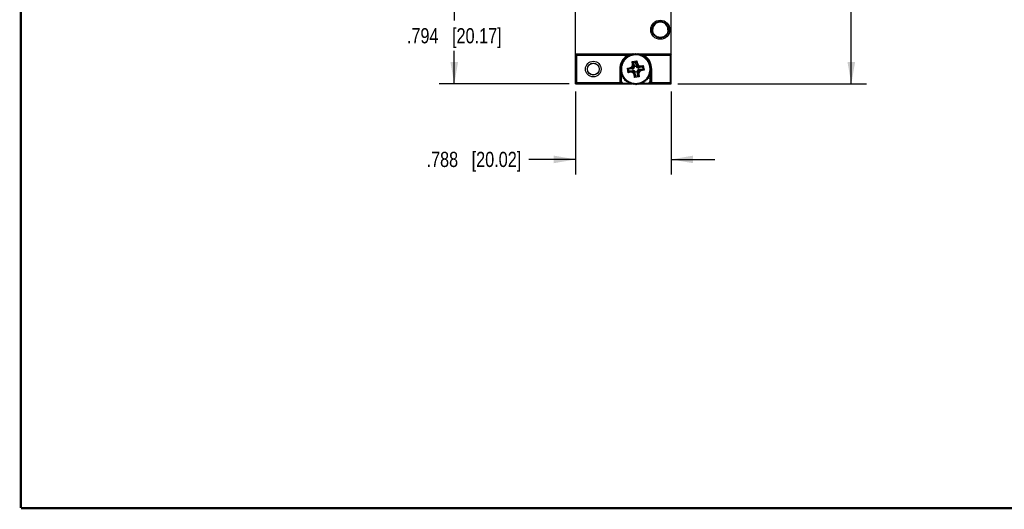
# Model space of a CAD drawing. Header units: inches. Extents: x 0.2 to 16.8, y 0.2 to 10.8.
# Tile 1 of 12: x 0.2 to 8.4, y 0.2 to 4.3. Entities that reach past the tile are written whole.
import ezdxf

# ---------------------------------------------------------------- set-up
doc = ezdxf.new("R2010")
doc.units = ezdxf.units.IN
doc.header["$LTSCALE"] = 0.935
doc.header["$MEASUREMENT"] = 0
doc.layers.get('0').update_dxf_attribs({"linetype": 'CONTINUOUS'})
doc.layers.add('DIMENSIONS', color=7, linetype='CONTINUOUS')
doc.styles.get("Standard").update_dxf_attribs({"font": 'txt', "width": 0.8})
doc.dimstyles.new('DIMSTYLE_1', dxfattribs={"dimtxt": 0.125, "dimasz": 0.18, "dimexe": 0.18, "dimexo": 0.0625, "dimgap": 0.09, "dimtad": 0, "dimtih": 1, "dimtoh": 1, "dimdec": 3, "dimzin": 4, "dimdsep": 46, "dimtxsty": 'STANDARD', "dimblk": '_FILLED', "dimblk1": '_FILLED', "dimblk2": '_FILLED', "dimcen": 0.09, "dimadec": 0, "dimazin": 0, "dimtp": 0.01, "dimtm": 0.01, "dimtfac": 1, "dimtdec": 3, "dimtofl": 0, "dimtmove": 0, "dimatfit": 3, "dimldrblk": '_FILLED', "dimfxl": 1, "dimtolj": 1, "dimtzin": 4, "dimarcsym": 0})

# ---------------------------------------------------------------- blocks, each defined once
blk = doc.blocks.new('_FILLED')
at = {"color": 0, "linetype": 'BYBLOCK'}
blk.add_solid([(0, 0), (-1, 0.174), (-1, -0.174)], dxfattribs=at)
blk = doc.blocks.new('*D0')
at = {"layer": 'DIMENSIONS', "color": 2, "linetype": 'CONTINUOUS'}
for p, q in [((5.6708, 8.8163), (7.2163, 8.8163)), ((7.0913, 8.8163), (7.0913, 6.4083)), ((7.0913, 3.7502), (7.0913, 6.1583)), ((5.6627, 3.7502), (7.2163, 3.7502))]:
    blk.add_line(p, q, dxfattribs=at)
at = {"layer": 'DIMENSIONS', "color": 2, "linetype": 'CONTINUOUS', "xscale": 0.18, "yscale": 0.18, "zscale": 0.18}
for p, rotation in [((7.0913, 8.8163), 90), ((7.0913, 3.7502), 270)]:
    blk.add_blockref('_FILLED', p, dxfattribs=dict(at, rotation=rotation))
at = {"layer": 'DIMENSIONS', "color": 2, "linetype": 'CONTINUOUS', "insert": (7.0913, 6.3458), "char_height": 0.125, "width": 1.425, "attachment_point": 2, "line_spacing_factor": 0.9}
blk.add_mtext('5.066{\\Ftxt.shx;\\W1.000000;\\H0.125000; }[128.68]', dxfattribs=at)
blk = doc.blocks.new('*D3')
at = {"layer": 'DIMENSIONS', "color": 2, "linetype": 'CONTINUOUS'}
for p, q in [((4.8282, 4.5442), (3.6953, 4.5442)), ((3.8203, 4.5442), (3.8203, 4.2722)), ((3.8203, 3.7502), (3.8203, 4.0222)), ((4.766, 3.7502), (3.6953, 3.7502))]:
    blk.add_line(p, q, dxfattribs=at)
at = {"layer": 'DIMENSIONS', "color": 2, "linetype": 'CONTINUOUS', "xscale": 0.18, "yscale": 0.18, "zscale": 0.18}
for p, rotation in [((3.8203, 4.5442), 90), ((3.8203, 3.7502), 270)]:
    blk.add_blockref('_FILLED', p, dxfattribs=dict(at, rotation=rotation))
at = {"layer": 'DIMENSIONS', "color": 2, "linetype": 'CONTINUOUS', "insert": (3.8203, 4.2097), "char_height": 0.125, "width": 1.225, "attachment_point": 2, "line_spacing_factor": 0.9}
blk.add_mtext('.794{\\Ftxt.shx;\\W1.000000;\\H0.125000; }[20.17]', dxfattribs=at)
blk = doc.blocks.new('*D6')
at = {"layer": 'DIMENSIONS', "color": 2, "linetype": 'CONTINUOUS'}
for p, q in [((4.8203, 3.6879), (4.8203, 3.004)), ((5.6083, 3.6879), (5.6083, 3.004)), ((4.8203, 3.129), (4.4348, 3.129)), ((5.6083, 3.129), (5.9683, 3.129))]:
    blk.add_line(p, q, dxfattribs=at)
at = {"layer": 'DIMENSIONS', "color": 2, "linetype": 'CONTINUOUS', "xscale": 0.18, "yscale": 0.18, "zscale": 0.18}
blk.add_blockref('_FILLED', (4.8203, 3.129), dxfattribs=at)
at = {"layer": 'DIMENSIONS', "color": 2, "linetype": 'CONTINUOUS', "xscale": 0.18, "yscale": 0.18, "zscale": 0.18, "rotation": 180}
blk.add_blockref('_FILLED', (5.6083, 3.129), dxfattribs=at)
at = {"layer": 'DIMENSIONS', "color": 2, "linetype": 'CONTINUOUS', "insert": (4.3723, 3.1915), "char_height": 0.125, "width": 1.225, "attachment_point": 3, "line_spacing_factor": 0.9}
blk.add_mtext('.788{\\Ftxt.shx;\\W1.000000;\\H0.125000; }[20.02]', dxfattribs=at)

msp = doc.modelspace()

# ---------------------------------------------------------------- linework, layer by layer
at = {"color": 7, "linetype": 'CONTINUOUS'}
for p, q in [((4.8203, 3.7504), (4.8203, 8.8163)), ((5.6083, 3.7504), (5.6083, 8.8163)), ((5.2787, 3.9948), (4.8204, 3.9948)), ((4.8204, 3.9948), (4.8304, 3.9848)), ((5.2459, 3.9715), (5.2486, 3.9824)), ((5.2486, 3.9824), (5.2594, 3.9797)), ((5.2594, 3.9797), (5.2635, 3.9902)), ((5.2635, 3.9902), (5.2739, 3.9861)), ((5.2739, 3.9861), (5.2793, 3.9959)), ((5.2793, 3.9959), (5.2892, 3.9906)), ((5.2923, 3.9948), (5.2814, 3.9948)), ((5.2892, 3.9906), (5.2958, 3.9996)), ((5.2958, 3.9996), (5.3048, 3.993)), ((5.3066, 3.9948), (5.3023, 3.9948)), ((5.3048, 3.993), (5.3126, 4.001)), ((5.3126, 4.001), (5.3206, 3.9933)), ((5.3225, 3.9948), (5.3191, 3.9948)), ((5.3206, 3.9933), (5.3294, 4.0003)), ((5.3294, 4.0003), (5.3364, 3.9916)), ((5.3417, 3.9948), (5.3338, 3.9948)), ((5.3364, 3.9916), (5.346, 3.9974)), ((5.346, 3.9974), (5.3518, 3.9878)), ((5.6083, 3.9948), (5.3475, 3.9948)), ((5.3518, 3.9878), (5.362, 3.9923)), ((5.362, 3.9923), (5.3665, 3.9821)), ((5.3665, 3.9821), (5.3773, 3.9852)), ((5.3773, 3.9852), (5.3804, 3.9744)), ((5.3804, 3.9744), (5.3915, 3.9761)), ((5.3915, 3.9761), (5.3932, 3.9651)), ((5.6083, 3.9948), (5.5983, 3.9848)), ((5.1903, 3.903), (5.1999, 3.9088)), ((5.1961, 3.8934), (5.1903, 3.903)), ((5.1954, 3.919), (5.2056, 3.9235)), ((5.1999, 3.9088), (5.1954, 3.919)), ((5.2025, 3.9343), (5.2132, 3.9374)), ((5.2056, 3.9235), (5.2025, 3.9343)), ((5.2115, 3.9485), (5.2226, 3.9502)), ((5.2132, 3.9374), (5.2115, 3.9485)), ((5.2224, 3.9614), (5.2336, 3.9616)), ((5.2226, 3.9502), (5.2224, 3.9614)), ((5.2336, 3.9616), (5.2348, 3.9728)), ((5.2348, 3.9728), (5.2459, 3.9715)), ((5.2856, 3.8941), (5.2942, 3.8879)), ((5.2861, 3.9349), (5.2962, 3.9273)), ((5.2896, 3.9089), (5.2997, 3.9082)), ((5.2975, 3.9255), (5.304, 3.8944)), ((5.2997, 3.9082), (5.2998, 3.9081)), ((5.2998, 3.9081), (5.3045, 3.8905)), ((5.304, 3.8944), (5.3195, 3.8968)), ((5.304, 3.8944), (5.3045, 3.8905)), ((5.3195, 3.8968), (5.3164, 3.9284)), ((5.3171, 3.9305), (5.3244, 3.9408)), ((5.3194, 3.9113), (5.3289, 3.9149)), ((5.3194, 3.9111), (5.3194, 3.9113)), ((5.3194, 3.9111), (5.3202, 3.8929)), ((5.3195, 3.8968), (5.3202, 3.8929)), ((5.3371, 3.9021), (5.3309, 3.8935)), ((5.3519, 3.898), (5.3512, 3.888)), ((5.3779, 3.9016), (5.3703, 3.8915)), ((5.3932, 3.9651), (5.4044, 3.9653)), ((5.4044, 3.9653), (5.4046, 3.9541)), ((5.4046, 3.9541), (5.4158, 3.9529)), ((5.4158, 3.9529), (5.4145, 3.9418)), ((5.4145, 3.9418), (5.4254, 3.9391)), ((5.4254, 3.9391), (5.4227, 3.9282)), ((5.4227, 3.9282), (5.4332, 3.9242)), ((5.4332, 3.9242), (5.4291, 3.9137)), ((5.4291, 3.9137), (5.4389, 3.9083)), ((5.4389, 3.9083), (5.4335, 3.8985)), ((5.4335, 3.8985), (5.4426, 3.8919)), ((5.1866, 3.8696), (5.1944, 3.8776)), ((5.1947, 3.8618), (5.1866, 3.8696)), ((5.1874, 3.8864), (5.1961, 3.8934)), ((5.1944, 3.8776), (5.1874, 3.8864)), ((5.1881, 3.8528), (5.1947, 3.8618)), ((5.1971, 3.8462), (5.1881, 3.8528)), ((5.1917, 3.8363), (5.1971, 3.8462)), ((5.2015, 3.8309), (5.1917, 3.8363)), ((5.1931, 3.8634), (5.1931, 3.8595)), ((5.1931, 3.8491), (5.1931, 3.8391)), ((5.1931, 3.8356), (5.1931, 3.7726)), ((5.1952, 3.8476), (5.1952, 3.8427)), ((5.1952, 3.8344), (5.1952, 3.7768)), ((5.1975, 3.8205), (5.2015, 3.8309)), ((5.2079, 3.8164), (5.1975, 3.8205)), ((5.2053, 3.8056), (5.2079, 3.8164)), ((5.2469, 3.8814), (5.2571, 3.8741)), ((5.2528, 3.8431), (5.2603, 3.8532)), ((5.2592, 3.8734), (5.2909, 3.8765)), ((5.2621, 3.8545), (5.2933, 3.861)), ((5.2727, 3.8859), (5.2764, 3.8765)), ((5.2766, 3.8764), (5.2764, 3.8765)), ((5.2766, 3.8764), (5.2948, 3.8772)), ((5.2788, 3.8466), (5.2794, 3.8567)), ((5.2794, 3.8567), (5.2796, 3.8568)), ((5.2796, 3.8568), (5.2972, 3.8615)), ((5.2909, 3.8765), (5.2948, 3.8772)), ((5.2933, 3.861), (5.2909, 3.8765)), ((5.2972, 3.8615), (5.2933, 3.861)), ((5.2935, 3.8426), (5.2998, 3.8512)), ((5.2942, 3.8879), (5.3022, 3.882)), ((5.2948, 3.8772), (5.3022, 3.882)), ((5.3057, 3.8592), (5.2972, 3.8615)), ((5.2998, 3.8512), (5.3057, 3.8592)), ((5.3018, 3.8297), (5.3112, 3.8334)), ((5.3022, 3.882), (5.3045, 3.8905)), ((5.3105, 3.8518), (5.3057, 3.8592)), ((5.3062, 3.8039), (5.3136, 3.8141)), ((5.3111, 3.8479), (5.3105, 3.8518)), ((5.3113, 3.8336), (5.3105, 3.8518)), ((5.3267, 3.8503), (5.3111, 3.8479)), ((5.3143, 3.8162), (5.3111, 3.8479)), ((5.3113, 3.8336), (5.3112, 3.8334)), ((5.3202, 3.8929), (5.325, 3.8855)), ((5.3309, 3.8935), (5.325, 3.8855)), ((5.325, 3.8855), (5.3335, 3.8832)), ((5.3285, 3.8627), (5.3262, 3.8542)), ((5.3308, 3.8366), (5.3262, 3.8542)), ((5.3262, 3.8542), (5.3267, 3.8503)), ((5.3332, 3.8191), (5.3267, 3.8503)), ((5.3359, 3.8675), (5.3285, 3.8627)), ((5.3365, 3.8568), (5.3285, 3.8627)), ((5.331, 3.8364), (5.3308, 3.8366)), ((5.341, 3.8358), (5.331, 3.8364)), ((5.3511, 3.8878), (5.3335, 3.8832)), ((5.3335, 3.8832), (5.3374, 3.8837)), ((5.3446, 3.8098), (5.3344, 3.8173)), ((5.3541, 3.8683), (5.3359, 3.8675)), ((5.3398, 3.8681), (5.3359, 3.8675)), ((5.3451, 3.8505), (5.3365, 3.8568)), ((5.3685, 3.8902), (5.3374, 3.8837)), ((5.3374, 3.8837), (5.3398, 3.8681)), ((5.3398, 3.8681), (5.3714, 3.8713)), ((5.3512, 3.888), (5.3511, 3.8878)), ((5.3541, 3.8683), (5.3543, 3.8682)), ((5.3579, 3.8588), (5.3543, 3.8682)), ((5.3838, 3.8632), (5.3735, 3.8706)), ((5.4353, 3.8257), (5.4251, 3.8211)), ((5.4251, 3.8211), (5.4282, 3.8104)), ((5.4404, 3.8417), (5.4308, 3.8359)), ((5.4308, 3.8359), (5.4353, 3.8257)), ((5.4433, 3.8583), (5.4346, 3.8513)), ((5.4346, 3.8513), (5.4404, 3.8417)), ((5.4355, 3.8498), (5.4355, 3.8513)), ((5.4355, 3.7768), (5.4355, 3.8387)), ((5.4426, 3.8919), (5.436, 3.8829)), ((5.436, 3.8829), (5.444, 3.8751)), ((5.444, 3.8751), (5.4363, 3.867)), ((5.4363, 3.867), (5.4433, 3.8583)), ((5.4376, 3.8654), (5.4376, 3.8684)), ((5.4376, 3.8462), (5.4376, 3.8537)), ((5.4376, 3.7726), (5.4376, 3.84)), ((4.8204, 3.7522), (4.8256, 3.7574)), ((4.8256, 3.7574), (4.8304, 3.7622)), ((4.8285, 3.7502), (5.2829, 3.7502)), ((5.2161, 3.8029), (5.2053, 3.8056)), ((5.2149, 3.7918), (5.2161, 3.8029)), ((5.226, 3.7906), (5.2149, 3.7918)), ((5.2152, 3.7568), (5.2667, 3.7568)), ((5.2263, 3.7794), (5.226, 3.7906)), ((5.2375, 3.7796), (5.2263, 3.7794)), ((5.2392, 3.7685), (5.2375, 3.7796)), ((5.2503, 3.7702), (5.2392, 3.7685)), ((5.2534, 3.7595), (5.2503, 3.7702)), ((5.2641, 3.7626), (5.2534, 3.7595)), ((5.2686, 3.7524), (5.2641, 3.7626)), ((5.2789, 3.7569), (5.2686, 3.7524)), ((5.2847, 3.7473), (5.2789, 3.7569)), ((5.2943, 3.7531), (5.2847, 3.7473)), ((5.2895, 3.7502), (5.2966, 3.7502)), ((5.3013, 3.7444), (5.2943, 3.7531)), ((5.31, 3.7514), (5.3013, 3.7444)), ((5.3086, 3.7502), (5.3113, 3.7502)), ((5.3181, 3.7436), (5.31, 3.7514)), ((5.3259, 3.7517), (5.3181, 3.7436)), ((5.3244, 3.7502), (5.3279, 3.7502)), ((5.3349, 3.7451), (5.3259, 3.7517)), ((5.3415, 3.7541), (5.3349, 3.7451)), ((5.3386, 3.7502), (5.3487, 3.7502)), ((5.3513, 3.7487), (5.3415, 3.7541)), ((5.3567, 3.7585), (5.3513, 3.7487)), ((5.3521, 3.7502), (5.6002, 3.7502)), ((5.3558, 3.7568), (5.3611, 3.7568)), ((5.3672, 3.7545), (5.3567, 3.7585)), ((5.3712, 3.7649), (5.3672, 3.7545)), ((5.3681, 3.7568), (5.4155, 3.7568)), ((5.3821, 3.7623), (5.3712, 3.7649)), ((5.3848, 3.7731), (5.3821, 3.7623)), ((5.3959, 3.7719), (5.3848, 3.7731)), ((5.3971, 3.783), (5.3959, 3.7719)), ((5.4083, 3.7833), (5.3971, 3.783)), ((5.4191, 3.7962), (5.4081, 3.7945)), ((5.4081, 3.7945), (5.4083, 3.7833)), ((5.4282, 3.8104), (5.4174, 3.8073)), ((5.4174, 3.8073), (5.4191, 3.7962)), ((5.6031, 3.7574), (5.5983, 3.7622)), ((5.6083, 3.7522), (5.6031, 3.7574))]:
    msp.add_line(p, q, dxfattribs=at)
at = {"color": 9, "linetype": 'CONTINUOUS'}
for p, q in [((5.2457, 3.9848), (4.8304, 3.9848)), ((4.8304, 3.7622), (4.8304, 3.9848)), ((5.2457, 3.9848), (5.2472, 3.9824)), ((5.385, 3.9848), (5.38, 3.9767)), ((5.5983, 3.9848), (5.385, 3.9848)), ((5.5983, 3.9848), (5.5983, 3.7622)), ((5.2727, 3.8859), (5.2856, 3.8941)), ((5.2856, 3.8941), (5.2896, 3.9089)), ((5.2861, 3.9349), (5.3244, 3.9408)), ((5.2896, 3.9089), (5.2861, 3.9349)), ((5.2942, 3.8879), (5.2997, 3.9082)), ((5.2962, 3.9273), (5.317, 3.9305)), ((5.2998, 3.9081), (5.2975, 3.9255)), ((5.3164, 3.9284), (5.3194, 3.9111)), ((5.3194, 3.9113), (5.3309, 3.8935)), ((5.3244, 3.9408), (5.3289, 3.9149)), ((5.3289, 3.9149), (5.3371, 3.9021)), ((5.3371, 3.9021), (5.3519, 3.898)), ((5.3519, 3.898), (5.3779, 3.9016)), ((5.3779, 3.9016), (5.3838, 3.8632)), ((5.1831, 3.8723), (5.1893, 3.8723)), ((5.1831, 3.8723), (5.1831, 3.7726)), ((5.2469, 3.8814), (5.2727, 3.8859)), ((5.2528, 3.8431), (5.2469, 3.8814)), ((5.2788, 3.8466), (5.2528, 3.8431)), ((5.2603, 3.8532), (5.2571, 3.8741)), ((5.2592, 3.8734), (5.2766, 3.8764)), ((5.2796, 3.8568), (5.2621, 3.8545)), ((5.2764, 3.8765), (5.2942, 3.8879)), ((5.2935, 3.8426), (5.2788, 3.8466)), ((5.2998, 3.8512), (5.2794, 3.8567)), ((5.3018, 3.8297), (5.2935, 3.8426)), ((5.3112, 3.8334), (5.2998, 3.8512)), ((5.3062, 3.8039), (5.3018, 3.8297)), ((5.3143, 3.8162), (5.3113, 3.8336)), ((5.3344, 3.8173), (5.3136, 3.8141)), ((5.3308, 3.8366), (5.3332, 3.8191)), ((5.3512, 3.888), (5.3309, 3.8935)), ((5.3365, 3.8568), (5.331, 3.8364)), ((5.3543, 3.8682), (5.3365, 3.8568)), ((5.3451, 3.8505), (5.341, 3.8358)), ((5.341, 3.8358), (5.3446, 3.8098)), ((5.3579, 3.8588), (5.3451, 3.8505)), ((5.3511, 3.8878), (5.3685, 3.8902)), ((5.3714, 3.8713), (5.3541, 3.8683)), ((5.3838, 3.8632), (5.3579, 3.8588)), ((5.3703, 3.8915), (5.3735, 3.8706)), ((5.4476, 3.8723), (5.4414, 3.8723)), ((5.4476, 3.7726), (5.4476, 3.8723)), ((4.8204, 3.7522), (5.2129, 3.7522)), ((4.8304, 3.7622), (5.1849, 3.7622)), ((5.1831, 3.7726), (5.1931, 3.7726)), ((5.1849, 3.7622), (5.1943, 3.7657)), ((5.1952, 3.7768), (5.1931, 3.7726)), ((5.2152, 3.7568), (5.2129, 3.7522)), ((5.3446, 3.8098), (5.3062, 3.8039)), ((5.4178, 3.7522), (5.4155, 3.7568)), ((5.4178, 3.7522), (5.6083, 3.7522)), ((5.4355, 3.7768), (5.4376, 3.7726)), ((5.4458, 3.7622), (5.4364, 3.7657)), ((5.4476, 3.7726), (5.4376, 3.7726)), ((5.4458, 3.7622), (5.5983, 3.7622))]:
    msp.add_line(p, q, dxfattribs=at)
at = {"color": 7, "linetype": 'CONTINUOUS', "const_width": 0.02}
for points in [[(0.25, 10.7586), (0.25, 0.2586)], [(0.25, 0.2586), (16.75, 0.2586)]]:
    msp.add_lwpolyline(points, dxfattribs=at)
at = {"color": 7, "linetype": 'CONTINUOUS'}
for centre, radius in [((5.5178, 4.1963), 0.0785), ((5.5178, 4.1963), 0.0684), ((4.9658, 3.8723), 0.0643), ((4.9658, 3.8723), 0.0492), ((4.9658, 3.8723), 0.0482)]:
    msp.add_circle(centre, radius, dxfattribs=at)
for centre, radius, start, end in [((5.5181, 4.1962), 0.0634, 153.14346, 179.88299), ((5.5176, 4.1962), 0.0634, 0.11933, 26.8564), ((5.3133, 3.8759), 0.114, 117.29174, 121.30188), ((5.3162, 3.871), 0.1238, 116.91981, 118.17781), ((5.3148, 3.8731), 0.1172, 113.62638, 117.2854), ((5.3157, 3.8709), 0.1195, 110.03487, 113.62229), ((5.3159, 3.8716), 0.1233, 109.48885, 110.39543), ((5.3161, 3.8698), 0.1208, 102.47157, 110.0353), ((5.3158, 3.8719), 0.1229, 102.01186, 102.93152), ((5.3157, 3.8719), 0.1186, 98.86146, 102.47741), ((5.3152, 3.8751), 0.1154, 95.15198, 98.86931), ((5.3158, 3.8722), 0.1226, 95.21452, 95.87273), ((5.3153, 3.8731), 0.1174, 87.33827, 95.12616), ((5.3149, 3.8722), 0.1226, 86.59437, 87.97174), ((5.3153, 3.8719), 0.1186, 80.11234, 87.34369), ((5.3149, 3.872), 0.1228, 79.14916, 80.48008), ((5.3154, 3.8727), 0.1177, 72.35814, 80.12317), ((5.3148, 3.8717), 0.1232, 71.70283, 73.21387), ((5.315, 3.8711), 0.1194, 68.77761, 72.37013), ((5.3161, 3.8743), 0.116, 65.05266, 68.75042), ((5.3146, 3.8711), 0.1196, 61.23934, 65.06086), ((5.3146, 3.8712), 0.1237, 64.27084, 65.53597), ((5.315, 3.8718), 0.1188, 57.39797, 61.2453), ((5.3153, 3.8723), 0.1223, 56.87814, 58.22599), ((5.3153, 3.8723), 0.1223, 169.40058, 170.61689), ((5.3153, 3.8723), 0.1223, 162.08431, 163.10151), ((5.3155, 3.8721), 0.1183, 162.28767, 170.01154), ((5.3177, 3.8714), 0.1206, 158.74445, 162.29958), ((5.3153, 3.8723), 0.1223, 154.39409, 155.58818), ((5.3173, 3.8716), 0.1202, 155.17979, 158.74792), ((5.3158, 3.8723), 0.1185, 151.33068, 155.18672), ((5.3153, 3.8723), 0.1223, 146.89935, 148.11711), ((5.3135, 3.8736), 0.1159, 147.39567, 151.33946), ((5.3115, 3.8749), 0.1135, 143.61831, 147.3964), ((5.3144, 3.8726), 0.1172, 139.94638, 143.60604), ((5.3153, 3.8723), 0.1223, 139.6897, 140.60757), ((5.3168, 3.8706), 0.1203, 136.14393, 139.94095), ((5.3178, 3.8697), 0.1216, 132.39012, 136.14408), ((5.3153, 3.8723), 0.1223, 131.88864, 133.09114), ((5.3175, 3.87), 0.1213, 128.8573, 132.39281), ((5.3162, 3.8717), 0.1191, 125.26432, 128.86383), ((5.3153, 3.8723), 0.1223, 124.39673, 125.6165), ((5.3141, 3.8747), 0.1154, 121.31987, 125.27861), ((5.3159, 3.8731), 0.1171, 53.73721, 57.39879), ((5.3154, 3.8724), 0.118, 50.10079, 53.7351), ((5.3151, 3.8721), 0.1184, 42.38617, 50.10072), ((5.3153, 3.8723), 0.1223, 49.26815, 50.59855), ((5.3154, 3.8723), 0.1181, 38.75723, 42.38971), ((5.3153, 3.8723), 0.1223, 41.88046, 43.09162), ((5.3166, 3.8733), 0.1165, 35.08186, 38.76306), ((5.3177, 3.8741), 0.1152, 31.10912, 35.07824), ((5.3153, 3.8723), 0.1223, 34.37751, 35.83138), ((5.3148, 3.8723), 0.1186, 27.24762, 31.10059), ((5.313, 3.8714), 0.1206, 23.69211, 27.24616), ((5.3153, 3.8723), 0.1223, 26.87353, 28.09698), ((5.3126, 3.8712), 0.1211, 20.15256, 23.69362), ((5.3147, 3.8719), 0.1188, 12.49209, 20.18558), ((5.3153, 3.8723), 0.1223, 19.37758, 20.58674), ((5.319, 3.8729), 0.1144, 8.74321, 12.49147), ((5.3153, 3.8723), 0.1223, 11.8782, 13.11945), ((5.3153, 3.8723), 0.1223, 176.89793, 178.08458), ((5.3157, 3.8724), 0.1185, 177.39931, 185.11257), ((5.3145, 3.8724), 0.1173, 173.74257, 177.39925), ((5.3155, 3.8723), 0.1182, 185.10594, 188.73293), ((5.3136, 3.8725), 0.1163, 170.05807, 173.74484), ((5.3153, 3.8723), 0.118, 188.74019, 192.3737), ((5.3158, 3.8724), 0.1186, 192.36858, 200.0723), ((5.3147, 3.8721), 0.1175, 200.07968, 203.73118), ((5.3139, 3.8717), 0.1165, 203.73382, 207.41596), ((5.3135, 3.8715), 0.1161, 207.42014, 211.35644), ((5.3152, 3.8724), 0.1182, 327.37515, 338.71658), ((5.3165, 3.8719), 0.1168, 338.71829, 342.38946), ((5.3173, 3.8716), 0.116, 342.40403, 350.28009), ((5.313, 3.8725), 0.1204, 350.22697, 353.78745), ((5.3184, 3.8728), 0.115, 4.99449, 8.72359), ((5.3123, 3.8726), 0.1211, 353.78306, 357.32345), ((5.3139, 3.8725), 0.1195, 357.31498, 4.96011), ((5.3153, 3.8723), 0.1223, 4.99974, 5.595), ((5.2133, 3.7721), 0.0199, 245.01319, 268.7046), ((5.3161, 3.8731), 0.1191, 211.34833, 215.18366), ((5.3173, 3.8739), 0.1205, 215.17589, 218.73276), ((5.3171, 3.8737), 0.1203, 218.73081, 222.29416), ((5.316, 3.8727), 0.1188, 222.29546, 226.1399), ((5.3143, 3.8709), 0.1164, 226.14502, 230.07261), ((5.3125, 3.8689), 0.1136, 230.08177, 233.85624), ((5.3142, 3.8712), 0.1166, 233.86002, 237.54027), ((5.316, 3.874), 0.1199, 237.52898, 241.3389), ((5.3168, 3.8755), 0.1216, 241.33087, 245.08769), ((5.3167, 3.8752), 0.1213, 245.08356, 248.61912), ((5.3161, 3.8736), 0.1195, 248.61938, 252.20528), ((5.3145, 3.8685), 0.1142, 252.17611, 260.18114), ((5.3149, 3.871), 0.1167, 260.18348, 263.85761), ((5.3152, 3.8735), 0.1192, 263.84932, 267.4464), ((5.3153, 3.8751), 0.1208, 267.44208, 275.00379), ((5.3155, 3.8733), 0.1191, 275.00575, 278.60828), ((5.3159, 3.8701), 0.1158, 278.61407, 282.31755), ((5.3157, 3.8711), 0.1169, 282.33389, 290.15443), ((5.3152, 3.8727), 0.1185, 290.13195, 297.36383), ((5.3153, 3.8725), 0.1183, 297.36324, 301.22696), ((5.3157, 3.8718), 0.1175, 301.23144, 305.12112), ((5.3143, 3.8738), 0.1199, 305.11449, 308.6906), ((5.3173, 3.87), 0.1151, 308.71173, 312.43803), ((5.3143, 3.8733), 0.1195, 312.41424, 316.23832), ((5.3147, 3.873), 0.119, 316.23534, 320.07415), ((5.3161, 3.8718), 0.1172, 320.07878, 323.73795), ((5.3155, 3.8722), 0.1179, 323.73929, 327.37755), ((5.4174, 3.7721), 0.0199, 271.29615, 295.03207)]:
    msp.add_arc(centre, radius, start, end, dxfattribs=at)
at = {"color": 9, "linetype": 'CONTINUOUS'}
for centre, radius, start, end in [((5.3153, 3.8723), 0.1323, 121.77401, 180), ((5.3044, 3.7948), 0.1989, 104.7539, 107.18122), ((5.3083, 3.7797), 0.2144, 102.18306, 104.73699), ((5.3118, 3.763), 0.2315, 99.48222, 101.72459), ((5.3131, 3.7555), 0.2392, 98.6623, 99.48665), ((5.315, 3.7415), 0.2533, 95.34799, 96.61659), ((5.3157, 3.7319), 0.2629, 92.05395, 92.81644), ((5.3149, 3.7302), 0.2647, 88.74817, 89.0722), ((5.3149, 3.7306), 0.2642, 88.40694, 88.74818), ((5.3154, 3.7378), 0.257, 84.57278, 85.7454), ((5.3173, 3.7537), 0.241, 80.50459, 82.45901), ((5.3181, 3.7589), 0.2357, 80.00974, 80.50208), ((5.3202, 3.7701), 0.2243, 77.79986, 79.03006), ((5.323, 3.7826), 0.2115, 75.23822, 77.82369), ((5.3269, 3.7969), 0.1967, 72.80516, 75.25099), ((5.3153, 3.8723), 0.1323, 0, 58.22599), ((5.2131, 3.7726), 0.03, 180.011, 200.15789), ((5.2131, 3.7726), 0.02, 179.99905, 200.16367), ((5.4176, 3.7726), 0.02, 339.83724, 0.00191), ((5.4177, 3.7725), 0.03, 339.81977, 0.01082)]:
    msp.add_arc(centre, radius, start, end, dxfattribs=at)
at = {"color": 7, "linetype": 'CONTINUOUS'}
for centre, major_axis, ratio, start_param, end_param in [((5.5179, 4.1963), (0.0631, 0), 1, 0.468814, 2.672778), ((5.3668, 3.9001), (-0.00157, 0.00988), 0.487612, -3.117853, -2.698974), ((4.8303, 3.7504), (0.01, 0), 0.017455, 3.141593, 4.526094), ((5.2152, 3.7769), (-0.0089, -0.0179), 0.99981, -1.107103, 0.463541), ((5.4155, 3.7769), (0.0089, -0.0179), 0.99981, -0.463541, 1.107103), ((5.5983, 3.7504), (0.01, 0), 0.017455, -1.384502, 0)]:
    msp.add_ellipse(centre, major_axis=major_axis, ratio=ratio, start_param=start_param, end_param=end_param, dxfattribs=at)
for points, knots in [([(5.581, 4.1963), (5.581, 4.1942), (5.5808, 4.1899), (5.5798, 4.1836), (5.5782, 4.1775), (5.5754, 4.1698), (5.5706, 4.1609), (5.5643, 4.1531), (5.5585, 4.1477), (5.5537, 4.144), (5.5486, 4.1408), (5.5411, 4.1371), (5.5307, 4.1338), (5.5175, 4.1324), (5.5044, 4.1339), (5.4942, 4.1372), (5.4869, 4.141), (5.4818, 4.1442), (5.4771, 4.1478), (5.4713, 4.1532), (5.465, 4.1609), (5.4603, 4.1698), (5.4575, 4.1775), (5.4559, 4.1836), (5.455, 4.1899), (5.4547, 4.1942), (5.4547, 4.1963)], [0, 0, 0, 0, 0.032661, 0.064818, 0.09645, 0.127569, 0.188437, 0.248267, 0.278182, 0.308308, 0.338844, 0.369987, 0.43457, 0.501787, 0.568498, 0.632095, 0.662772, 0.692906, 0.722698, 0.75234, 0.81179, 0.872454, 0.903527, 0.935142, 0.96731, 1, 1, 1, 1]), ([(5.2962, 3.9273), (5.2963, 3.9272), (5.2966, 3.927), (5.2969, 3.9267), (5.2971, 3.9264), (5.2973, 3.926), (5.2974, 3.9257), (5.2975, 3.9255)], [0, 0, 0, 0, 0.281622, 0.412913, 0.537326, 0.773427, 1, 1, 1, 1]), ([(5.317, 3.9305), (5.3169, 3.9304), (5.3168, 3.9301), (5.3166, 3.9297), (5.3165, 3.9294), (5.3164, 3.929), (5.3164, 3.9286), (5.3164, 3.9284)], [0, 0, 0, 0, 0.274468, 0.403682, 0.529655, 0.770138, 1, 1, 1, 1]), ([(5.2571, 3.8741), (5.2575, 3.8738), (5.258, 3.8736), (5.2587, 3.8734), (5.2591, 3.8734), (5.2592, 3.8734)], [0, 0, 0, 0, 0.532614, 0.771368, 1, 1, 1, 1]), ([(5.2621, 3.8545), (5.262, 3.8544), (5.2616, 3.8543), (5.2613, 3.8541), (5.261, 3.8539), (5.2607, 3.8536), (5.2605, 3.8534), (5.2603, 3.8532)], [0, 0, 0, 0, 0.22986, 0.470332, 0.59629, 0.725503, 1, 1, 1, 1]), ([(5.3136, 3.8141), (5.3138, 3.8145), (5.3141, 3.815), (5.3143, 3.8157), (5.3143, 3.8161), (5.3143, 3.8162)], [0, 0, 0, 0, 0.532614, 0.771368, 1, 1, 1, 1]), ([(5.3332, 3.8191), (5.3332, 3.819), (5.3334, 3.8186), (5.3336, 3.8183), (5.3338, 3.818), (5.3341, 3.8177), (5.3343, 3.8175), (5.3344, 3.8173)], [0, 0, 0, 0, 0.22986, 0.470332, 0.59629, 0.725503, 1, 1, 1, 1]), ([(5.3735, 3.8706), (5.3732, 3.8708), (5.3727, 3.8711), (5.372, 3.8713), (5.3716, 3.8713), (5.3714, 3.8713)], [0, 0, 0, 0, 0.532614, 0.771368, 1, 1, 1, 1]), ([(5.1943, 3.7657), (5.1948, 3.7642), (5.1962, 3.7615), (5.1989, 3.7582), (5.2018, 3.7557), (5.2039, 3.7545), (5.2049, 3.7541)], [0, 0, 0, 0, 0.292653, 0.553942, 0.786748, 1, 1, 1, 1]), ([(5.4258, 3.7541), (5.4268, 3.7546), (5.4289, 3.7558), (5.4318, 3.7582), (5.4345, 3.7615), (5.4359, 3.7642), (5.4364, 3.7657)], [0, 0, 0, 0, 0.213269, 0.4461, 0.707387, 1, 1, 1, 1])]:
    msp.add_open_spline(points, degree=3, knots=knots, dxfattribs=at)
at = {"color": 9, "linetype": 'CONTINUOUS'}
for points, knots in [([(5.1849, 3.7622), (5.1853, 3.7617), (5.1862, 3.7607), (5.1882, 3.7589), (5.1909, 3.7571), (5.1944, 3.7555), (5.198, 3.7543), (5.2017, 3.7533), (5.2066, 3.7525), (5.2104, 3.7522), (5.2129, 3.7522)], [0, 0, 0, 0, 0.065801, 0.131008, 0.259201, 0.38518, 0.509629, 0.633044, 0.755771, 1, 1, 1, 1]), ([(5.4178, 3.7522), (5.4203, 3.7522), (5.424, 3.7525), (5.429, 3.7533), (5.4327, 3.7543), (5.4363, 3.7555), (5.4398, 3.7571), (5.4425, 3.7589), (5.4445, 3.7607), (5.4454, 3.7617), (5.4458, 3.7622)], [0, 0, 0, 0, 0.24423, 0.366957, 0.490372, 0.614821, 0.740801, 0.868993, 0.934199, 1, 1, 1, 1])]:
    msp.add_open_spline(points, degree=3, knots=knots, dxfattribs=at)

# ---------------------------------------------------------------- dimensions: what is measured, and where the dimension line sits
at = {"layer": 'DIMENSIONS', "color": 2, "linetype": 'CONTINUOUS'}
for base, p1, p2, angle, picture, middle in [((7.0913, 3.7502), (5.6708, 8.8163), (5.6627, 3.7502), 270, '*D0', (6.9413, 6.2833)), ((3.8203, 4.5442), (4.766, 3.7502), (4.8282, 4.5442), 90, '*D3', (3.6953, 4.1472)), ((4.8203, 3.129), (5.6083, 3.6879), (4.8203, 3.6879), 180, '*D6', (3.5098, 3.129))]:
    dim = msp.add_linear_dim(base=base, p1=p1, p2=p2, angle=angle, dimstyle='DIMSTYLE_1', dxfattribs=at)
    dim.commit()
    dim.dimension.update_dxf_attribs({"geometry": picture, "text_midpoint": middle, "dimtype": 160})

doc.saveas('drawing.dxf')
